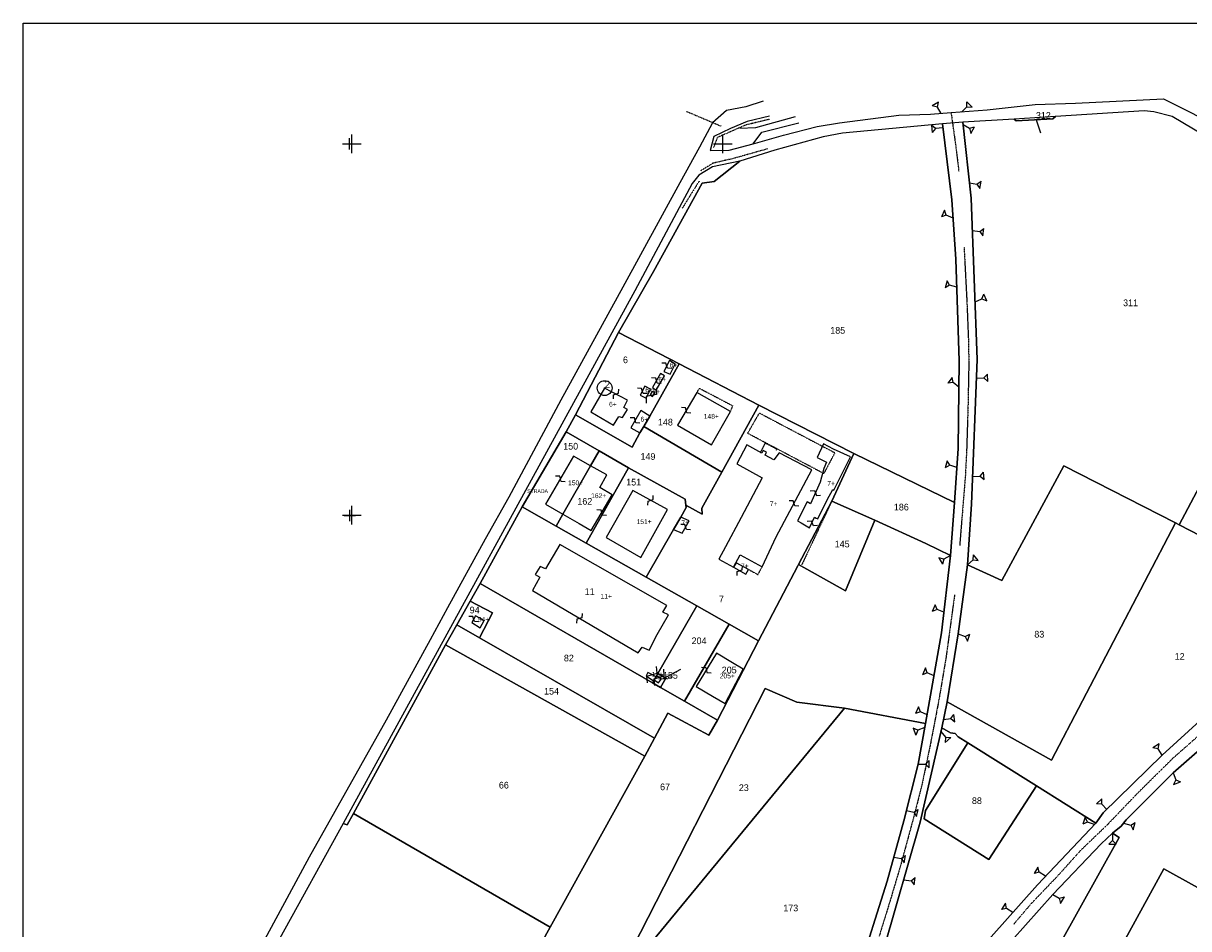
# Model space of a CAD drawing. Header units: metres. Extents: x 14423 to 16319, y -19798 to -18535.
# Tile 3 of 12: x 14423 to 15051, y -19023 to -18535. Entities that reach past the tile are written whole.
import ezdxf

# ---------------------------------------------------------------- set-up
doc = ezdxf.new("R2010")
doc.units = ezdxf.units.M
for name, pattern in [('CONTINUA', [0]), ('FRECCETTA', [1, -1]), ('TRATTEGGIATA2', [0.3, 0.15, -0.15]), ('TRATTEGGIATA5', [0.3, 0.15, -0.15]), ('TRATTO-PUNTO', [0.4, 0.15, -0.125, 0, -0.125])]:
    doc.linetypes.add(name, pattern=pattern)
for name, color, linetype in [('CONFINE', 3, 'CONTINUA'), ('FABBRICATI', 1, 'CONTINUA'), ('FIDUCIALI', 5, 'CONTINUA'), ('LINEEVARIE', 6, 'CONTINUA'), ('PARTICELLE', 7, 'CONTINUA'), ('SIMBOLI', 6, 'CONTINUA'), ('STRADE', 8, 'CONTINUA')]:
    doc.layers.add(name, color=color, linetype=linetype)

# ---------------------------------------------------------------- blocks, each defined once
blk = doc.blocks.new('20', base_point=(5, 5))
at = {"layer": 'SIMBOLI'}
blk.add_circle((5, 5), 4, dxfattribs=at)
blk.add_point((5, 5), dxfattribs=at)
blk = doc.blocks.new('9', base_point=(5, 5))
at = {"layer": 'SIMBOLI'}
for p, q in [((2, 5), (4, 6)), ((4, 6), (6, 4)), ((6, 4), (8, 5))]:
    blk.add_line(p, q, dxfattribs=at)
blk = doc.blocks.new('14', base_point=(5, 5))
at = {"layer": 'SIMBOLI'}
for p, q in [((0, 5), (3, 7)), ((3, 7), (7, 3)), ((7, 3), (10, 5))]:
    blk.add_line(p, q, dxfattribs=at)
blk = doc.blocks.new('2', base_point=(2, 5))
at = {"layer": 'SIMBOLI'}
for p, q in [((6, 5), (8, 7)), ((8, 3), (8, 7)), ((2, 5), (6, 5)), ((6, 5), (8, 3))]:
    blk.add_line(p, q, dxfattribs=at)
blk = doc.blocks.new('1', base_point=(5, 5))
at = {"layer": 'SIMBOLI'}
for p, q in [((5, 2), (5, 8)), ((2, 5), (8, 5))]:
    blk.add_line(p, q, dxfattribs=at)
blk = doc.blocks.new('3', base_point=(5, 5))
at = {"layer": 'SIMBOLI'}
for p, q in [((5, 0), (5, 10)), ((0, 5), (10, 5))]:
    blk.add_line(p, q, dxfattribs=at)

msp = doc.modelspace()

# ---------------------------------------------------------------- linework, layer by layer
at = {"layer": 'CONFINE'}
msp.add_lwpolyline([(15081.522, -18608.588), (15042.136, -18585.229), (15032.295, -18582.654), (15026.957, -18582.184), (14979.264, -18585.179), (14957.02, -18586.576), (14929.267, -18588.319), (14918.299, -18589.25), (14864.377, -18594.242), (14854.105, -18596.13), (14827.986, -18603.339), (14809.053, -18609.267), (14794.386, -18612.34), (14787.104, -18616.914), (14783.525, -18621.326), (14752.49, -18679.144), (14595.347, -18966.086), (14561.106, -19028.277)], dxfattribs=at)
at = {"layer": 'FABBRICATI'}
for points in [[(14771.537, -18724.048), (14774.337, -18718.635), (14771.208, -18716.762), (14768.112, -18722.686), (14771.537, -18724.048)], [(14764.122, -18732.674), (14768.558, -18725.007), (14766.404, -18723.726), (14762.017, -18731.291), (14764.122, -18732.674)], [(14746.566, -18741.971), (14748.681, -18737.988), (14736.286, -18731.557), (14728.893, -18744.436), (14740.995, -18751.53), (14743.858, -18746.825), (14745.899, -18747.45), (14748.515, -18743.104), (14746.566, -18741.971)], [(14758.612, -18736.966), (14761.016, -18732.117), (14757.944, -18730.597), (14755.335, -18735.298), (14758.612, -18736.966)], [(14762.149, -18736.048), (14763.434, -18734.002), (14761.95, -18733.317), (14760.763, -18735.108), (14762.149, -18736.048)], [(14793.868, -18762.215), (14804.115, -18744.125), (14786.02, -18733.888), (14775.461, -18751.527), (14793.868, -18762.215)], [(14755.296, -18755.612), (14757.352, -18752.201), (14760.715, -18746.62), (14755.731, -18743.595), (14750.41, -18752.946), (14755.296, -18755.612)], [(14809.318, -18821.378), (14821.165, -18827.809), (14828.626, -18811.673), (14847.956, -18775.665), (14830.335, -18766.432), (14827.405, -18770.176), (14822.785, -18767.638), (14823.58, -18766.072), (14821.705, -18765.126), (14820.947, -18766.628), (14812.903, -18762.209), (14807.545, -18772.372), (14821.127, -18779.999), (14809.868, -18801.194), (14801.419, -18817.09), (14797.749, -18823.802), (14805.658, -18828.111), (14809.318, -18821.378)], [(14842.156, -18804.084), (14846.75, -18806.856), (14849.415, -18801.182), (14850.303, -18801.624), (14851.128, -18801.991), (14856.218, -18791.812), (14859.257, -18786.189), (14859.866, -18786.501), (14863.418, -18779.45), (14868.678, -18768.653), (14859.645, -18764.41), (14854.299, -18761.629), (14850.758, -18768.908), (14855.833, -18771.413), (14854.324, -18774.845), (14852.414, -18782.221), (14847.261, -18793.976), (14845.446, -18792.906), (14840.278, -18803.057), (14842.156, -18804.084)], [(14713.816, -18799.47), (14728.726, -18773.426), (14719.507, -18768.283), (14704.47, -18794.146), (14713.816, -18799.47)], [(14733.633, -18785.114), (14737.497, -18778.319), (14728.726, -18773.426), (14713.816, -18799.47), (14722.617, -18804.484), (14729.017, -18808.245), (14740.342, -18789.013), (14733.633, -18785.114)], [(14755.826, -18822.88), (14770.153, -18797.029), (14751.448, -18786.751), (14737.013, -18812.149), (14755.826, -18822.88)], [(14777.282, -18801.059), (14773.438, -18807.705), (14778.1, -18809.803), (14781.745, -18803.088), (14777.282, -18801.059)], [(14698.878, -18832.007), (14701.288, -18833.437), (14697.35, -18840.538), (14754.374, -18874.193), (14756.452, -18871.07), (14760.34, -18872.83), (14764.609, -18864.255), (14770.621, -18853.778), (14767.651, -18852.257), (14769.774, -18848.779), (14712.051, -18815.845), (14704.459, -18828.93), (14701.546, -18827.762), (14698.878, -18832.007)], [(14805.78, -18828.124), (14812.377, -18831.741), (14813.724, -18829.239), (14807.126, -18825.624), (14805.78, -18828.124)], [(14669.22, -18860.69), (14671.387, -18856.807), (14666.672, -18854.2), (14664.655, -18857.929), (14669.22, -18860.69)], [(14794.368, -18897.491), (14801.265, -18901.47), (14810.885, -18883.008), (14805.175, -18879.544), (14796.51, -18874.47), (14785.65, -18892.367), (14794.368, -18897.491)], [(14762.69, -18889.369), (14762.997, -18888.834), (14763.968, -18887.148), (14759.582, -18884.791), (14758.699, -18886.628), (14762.69, -18889.369)], [(14764.258, -18886.644), (14763.968, -18887.148), (14762.997, -18888.834), (14765.26, -18890.319), (14767, -18888.164), (14764.258, -18886.644)]]:
    msp.add_lwpolyline(points, close=True, dxfattribs=at)
at = {"layer": 'LINEEVARIE', "color": 2}
msp.add_lwpolyline([(14423, -19798), (14423, -18535), (16319, -18535), (16319, -19798), (14423, -19798)], dxfattribs=at)
at = {"layer": 'LINEEVARIE'}
for points in [[(14922.955, -18583.057), (14942.382, -18581.634), (14968.22, -18578.784), (14989.982, -18577.975), (15037.454, -18575.634), (15070.735, -18592.359), (15092.156, -18604.162), (15102.725, -18610.674), (15113.401, -18617.538), (15124.196, -18622.476), (15139.147, -18629.98), (15152.269, -18637.361), (15164.113, -18644.257), (15176.694, -18652.66), (15230.99, -18690.004), (15271.946, -18719.11), (15316.392, -18750.386), (15336.441, -18765.047), (15347.731, -18772.205), (15372.539, -18786.181)], [(14821.645, -18577.013), (14812.407, -18579.998), (14801.934, -18581.991), (14794.486, -18588.694), (14787.451, -18601.668), (14776.82, -18621.03), (14746.112, -18677.222), (14712.591, -18738.068), (14684.557, -18790.318), (14671.953, -18813.003), (14651.677, -18850.039), (14642.225, -18867.154), (14618.453, -18910.475), (14576.984, -18984.36), (14554.31, -19026.549), (14533.431, -19063.95), (14512.597, -19100.995), (14496.521, -19128.445), (14475.598, -19163.264)], [(14825.183, -18584.955), (14813, -18587.887), (14804.131, -18591.676), (14795.169, -18595.923), (14793.168, -18603.499), (14803.369, -18603.435), (14816.254, -18599.985)], [(14838.947, -18585.44), (14817.577, -18591.357), (14809.158, -18591.747)], [(14816.254, -18599.985), (14832.721, -18595.313), (14850.76, -18590.514), (14862.91, -18588.646), (14894.769, -18584.584), (14911.864, -18583.952), (14922.955, -18583.057)], [(14816.254, -18599.985), (14820.918, -18593.733), (14840.932, -18588.699)]]:
    msp.add_lwpolyline(points, dxfattribs=at)
at = {"layer": 'LINEEVARIE', "linetype": 'TRATTO-PUNTO'}
for points in [[(14780.421, -18582.492), (14798.982, -18590.342)], [(14825.061, -18586.729), (14812.272, -18589.823), (14796.957, -18596.552), (14794.968, -18601.951)], [(14824.066, -18602.643), (14806.184, -18607.693), (14794.606, -18610.412), (14787.826, -18614.624)], [(14787.209, -18620.051), (14778.119, -18634.578)]]:
    msp.add_lwpolyline(points, dxfattribs=at)
at = {"layer": 'LINEEVARIE', "linetype": 'TRATTEGGIATA2'}
for points in [[(14922.955, -18583.057), (14925.687, -18602.613), (14927.167, -18614.892)], [(14929.948, -18655.554), (14931.463, -18684.591), (14932.259, -18704.324), (14932.538, -18717.585), (14932.05, -18742.3), (14931.329, -18765.349), (14930.648, -18778.828), (14927.589, -18816.445)], [(14786.02, -18733.888), (14787.404, -18731.688), (14805.178, -18741.019), (14804.115, -18744.125)], [(14858.651, -18792.503), (14842.49, -18826.789)], [(14924.849, -18843.02), (14920.16, -18877.323), (14916.287, -18900.068), (14911.77, -18923.684), (14907.267, -18945.225), (14902.702, -18963.121), (14895.542, -18989.514), (14889.496, -19009.814), (14884.206, -19026.912)], [(14956.583, -19020.623), (14966.584, -19008.866), (14980.397, -18994.465), (14993.048, -18980.387), (15007.429, -18966.584), (15024.034, -18949.252), (15042.801, -18930.72), (15057.302, -18917.979), (15067.251, -18909.109)]]:
    msp.add_lwpolyline(points, dxfattribs=at)
at = {"layer": 'LINEEVARIE', "linetype": 'TRATTEGGIATA5'}
for points in [[(14860.3, -18766.395), (14854.367, -18777.629), (14813.329, -18755.943), (14819.684, -18744.989), (14860.3, -18766.395)], [(14828.724, -18765.23), (14829.094, -18764.499), (14822.751, -18761.214), (14820.095, -18766.477)], [(14813.724, -18829.239), (14818.874, -18832.063), (14821.201, -18827.801)]]:
    msp.add_lwpolyline(points, dxfattribs=at)
at = {"layer": 'PARTICELLE', "color": 2, "linetype": 'FRECCETTA'}
for p, q in [((14968.664, -18586.403), (14971.227, -18594.025)), ((14767.71, -18888.153), (14777.316, -18882.934))]:
    msp.add_line(p, q, dxfattribs=at)
at = {"layer": 'PARTICELLE'}
for points in [[(15081.522, -18608.588), (15042.136, -18585.229), (15032.295, -18582.654), (15026.957, -18582.184), (14979.264, -18585.179), (14977.838, -18586.479), (14957.992, -18587.486), (14957.02, -18586.576), (14929.267, -18588.319), (14933.809, -18629.214), (14937.083, -18716.195), (14934.059, -18794.164), (14931.725, -18826.707), (14950.248, -18835.317), (14983.649, -18773.36), (15043.839, -18804.149), (15045.878, -18805.201), (15045.878, -18805.201), (15109.996, -18684.374)], [(14886.76, -19033.756), (14906.347, -18965.492), (14917.91, -18914.587), (14920.811, -18900.675), (14926.784, -18864.051), (14931.725, -18826.707), (14934.059, -18794.164), (14937.083, -18716.195), (14933.809, -18629.214), (14929.267, -18588.319), (14918.299, -18589.25), (14918.299, -18589.25), (14923.319, -18630.194), (14925.543, -18662.106), (14927.399, -18716.858), (14926.74, -18764.107), (14924.836, -18793.177), (14922.574, -18821.778), (14917.89, -18863.436), (14909.239, -18912.334), (14905.148, -18934.171), (14897.553, -18964.774), (14888.469, -18997.325), (14872.588, -19047.91)], [(14747.149, -19041.391), (14822.825, -18893.434), (14839.802, -18900.703), (14865.442, -18903.982), (14909.239, -18912.334), (14917.89, -18863.436), (14922.574, -18821.778), (14922.574, -18821.778), (14909.345, -18815.223), (14881.802, -18802.708), (14866.13, -18840.733), (14840.715, -18826.595), (14840.341, -18827.316), (14819.134, -18867.723), (14797.028, -18910.511), (14792.346, -18918.637), (14770.315, -18906.793), (14763.227, -18920.135), (14757.916, -18929.861), (14706.919, -19022.045), (14672.078, -19085.12)], [(14926.287, -19062.328), (14977.827, -19004.43), (15003.904, -18977.071), (15009.958, -18971.338), (15014.603, -18967.582), (15017.236, -18964.248), (15042.636, -18938.824), (15120.1, -18871.189)], [(15059.026, -18908.989), (15036.736, -18929.3), (15004.989, -18960.447), (15001.006, -18965.919), (14969.513, -18999.148), (14935.852, -19037.06)]]:
    msp.add_lwpolyline(points, dxfattribs=at)
for points in [[(14979.264, -18585.179), (14957.02, -18586.576), (14957.992, -18587.486), (14977.838, -18586.479), (14979.264, -18585.179)], [(14809.053, -18609.267), (14795.333, -18620.223), (14788.802, -18621.19), (14762.666, -18668.701), (14743.739, -18701.564), (14776.435, -18718.456), (14819.438, -18740.788), (14870.494, -18766.843), (14924.836, -18793.177), (14926.74, -18764.107), (14927.399, -18716.858), (14925.543, -18662.106), (14923.319, -18630.194), (14918.299, -18589.25), (14864.377, -18594.242), (14854.105, -18596.13), (14827.986, -18603.339), (14809.053, -18609.267)], [(15171.339, -18658.246), (15145.628, -18699.846), (15109.996, -18684.374), (15045.878, -18805.201), (15062.925, -18814.045), (15080.105, -18827.183), (15090.179, -18837.398), (15108.142, -18866.56), (15153.094, -18829.896), (15236.679, -18769.908), (15267.599, -18749.66), (15286.595, -18738.516), (15192.513, -18672.25), (15171.339, -18658.246)], [(14720.484, -18745.954), (14751.098, -18763.416), (14755.296, -18755.612), (14757.352, -18752.201), (14760.715, -18746.62), (14776.435, -18718.456), (14743.739, -18701.564), (14720.484, -18745.954)], [(14776.435, -18718.456), (14760.715, -18746.62), (14757.352, -18752.201), (14799.397, -18776.9), (14819.438, -18740.788), (14776.435, -18718.456)], [(14751.098, -18763.416), (14720.484, -18745.954), (14715.524, -18755.083), (14733.333, -18765.379), (14749.211, -18774.528), (14779.7, -18791.406), (14780.088, -18794.698), (14788.825, -18799.428), (14788.617, -18796.324), (14799.397, -18776.9), (14757.352, -18752.201), (14755.296, -18755.612), (14751.098, -18763.416)], [(14758.578, -18833.397), (14785.961, -18848.919), (14803.45, -18858.833), (14819.134, -18867.723), (14840.341, -18827.316), (14840.715, -18826.595), (14858.651, -18792.503), (14870.494, -18766.843), (14819.438, -18740.788), (14799.397, -18776.9), (14788.617, -18796.324), (14788.825, -18799.428), (14780.088, -18794.698), (14780.235, -18795.954), (14777.282, -18801.059), (14773.438, -18807.705), (14758.578, -18833.397)], [(14691.865, -18795.58), (14710.119, -18805.928), (14713.816, -18799.47), (14728.726, -18773.426), (14733.333, -18765.379), (14715.524, -18755.083), (14691.865, -18795.58)], [(14710.119, -18805.928), (14726.381, -18815.146), (14749.211, -18774.528), (14733.333, -18765.379), (14728.726, -18773.426), (14713.816, -18799.47), (14710.119, -18805.928)], [(14924.836, -18793.177), (14870.494, -18766.843), (14858.651, -18792.503), (14881.802, -18802.708), (14909.345, -18815.223), (14922.574, -18821.778), (14924.836, -18793.177)], [(14780.088, -18794.698), (14779.7, -18791.406), (14749.211, -18774.528), (14726.381, -18815.146), (14758.578, -18833.397), (14773.438, -18807.705), (14777.282, -18801.059), (14780.235, -18795.954), (14780.088, -18794.698)], [(14920.811, -18900.675), (14977.038, -18931.991), (15043.839, -18804.149), (14983.649, -18773.36), (14950.248, -18835.317), (14931.725, -18826.707), (14926.784, -18864.051), (14920.811, -18900.675)], [(14669.24, -18836.786), (14762.115, -18890.368), (14762.69, -18889.369), (14762.997, -18888.834), (14763.968, -18887.148), (14764.258, -18886.644), (14765.02, -18885.319), (14785.961, -18848.919), (14758.578, -18833.397), (14726.381, -18815.146), (14710.119, -18805.928), (14691.865, -18795.58), (14669.24, -18836.786)], [(14840.715, -18826.595), (14866.13, -18840.733), (14881.802, -18802.708), (14858.651, -18792.503), (14840.715, -18826.595)], [(14917.91, -18914.587), (14922.572, -18917.231), (14925.17, -18917.746), (14926.723, -18919.492), (14931.941, -18922.754), (14969.028, -18945.933), (15001.006, -18965.919), (15004.989, -18960.447), (15036.736, -18929.3), (15059.026, -18908.989), (15108.142, -18866.56), (15090.179, -18837.398), (15080.105, -18827.183), (15062.925, -18814.045), (15045.878, -18805.201), (15043.839, -18804.149), (14977.038, -18931.991), (14920.811, -18900.675), (14917.91, -18914.587)], [(14762.115, -18890.368), (14669.24, -18836.786), (14663.866, -18846.43), (14675.834, -18852.735), (14668.836, -18866.061), (14763.227, -18920.135), (14770.315, -18906.793), (14792.346, -18918.637), (14797.028, -18910.511), (14779.233, -18900.244), (14766.366, -18892.821), (14762.115, -18890.368)], [(14656.68, -18859.097), (14668.836, -18866.061), (14675.834, -18852.735), (14663.866, -18846.43), (14656.68, -18859.097)], [(14765.02, -18885.319), (14769.331, -18887.924), (14766.366, -18892.821), (14779.233, -18900.244), (14803.45, -18858.833), (14785.961, -18848.919), (14765.02, -18885.319)], [(14763.227, -18920.135), (14668.836, -18866.061), (14656.68, -18859.097), (14650.528, -18869.981), (14757.916, -18929.861), (14763.227, -18920.135)], [(14797.028, -18910.511), (14819.134, -18867.723), (14803.45, -18858.833), (14779.233, -18900.244), (14797.028, -18910.511)], [(14757.916, -18929.861), (14650.528, -18869.981), (14600.951, -18960.771), (14706.919, -19022.045), (14757.916, -18929.861)], [(15044.24, -19121.39), (15098.354, -19026.122), (15091.251, -19020.663), (15114.224, -18978.115), (15164.027, -18881.159), (15140.93, -18878.192), (15126.696, -18874.019), (15120.1, -18871.189), (15042.636, -18938.824), (15017.236, -18964.248), (15014.603, -18967.582), (15009.958, -18971.338), (15013.542, -18973.725), (14917.175, -19146.63), (14932.093, -19154.718), (14944.13, -19161.223), (14970.744, -19112.702), (14944.996, -19097.302), (14960.428, -19071.538), (14985.202, -19086.342), (15037.69, -18990.649), (15070.693, -19008.846), (15017.519, -19105.621), (15044.24, -19121.39)], [(14765.02, -18885.319), (14764.258, -18886.644), (14763.968, -18887.148), (14762.997, -18888.834), (14762.69, -18889.369), (14762.115, -18890.368), (14766.366, -18892.821), (14769.331, -18887.924), (14765.02, -18885.319)], [(14865.442, -18903.982), (14839.802, -18900.703), (14822.825, -18893.434), (14747.149, -19041.391), (14730.272, -19072.398), (14710.75, -19104.778), (14711.764, -19105.292), (14719.228, -19109.081), (14758.541, -19033.814), (14865.442, -18903.982)], [(14909.239, -18912.334), (14865.442, -18903.982), (14758.541, -19033.814), (14719.228, -19109.081), (14721.883, -19110.746), (14751.064, -19053.58), (14849.592, -19106.613), (14864.586, -19069.608), (14872.588, -19047.91), (14888.469, -18997.325), (14897.553, -18964.774), (14905.148, -18934.171), (14909.239, -18912.334)], [(15001.006, -18965.919), (14969.028, -18945.933), (14943.393, -18985.649), (14908.548, -18963.583), (14909.234, -18959.218), (14931.941, -18922.754), (14926.723, -18919.492), (14925.17, -18917.746), (14922.572, -18917.231), (14917.91, -18914.587), (14906.347, -18965.492), (14886.76, -19033.756), (14873.155, -19072.001), (14857.547, -19111.898), (14842.494, -19145.66), (14823.308, -19184.096), (14844.056, -19153.837), (14859.835, -19132.771), (14870.736, -19117.304), (14935.852, -19037.06), (14969.513, -18999.148), (15001.006, -18965.919)], [(14969.028, -18945.933), (14931.941, -18922.754), (14909.234, -18959.218), (14908.548, -18963.583), (14943.393, -18985.649), (14969.028, -18945.933)], [(14706.919, -19022.045), (14600.951, -18960.771), (14597.597, -18966.912), (14595.347, -18966.086), (14561.106, -19028.277), (14583.833, -19039.98), (14607.47, -19052.153), (14619.353, -19058.272), (14630.74, -19064.137), (14634.126, -19065.88), (14653.087, -19075.537), (14663.112, -19080.609), (14672.078, -19085.12), (14706.919, -19022.045)], [(14822.644, -19287.14), (14840.504, -19257.114), (14857.523, -19228.5), (14894.239, -19164.565), (14908.517, -19141.803), (14917.175, -19146.63), (15013.542, -18973.725), (15009.958, -18971.338), (15003.904, -18977.071), (14977.827, -19004.43), (14926.287, -19062.328), (14876.031, -19127.091), (14840.78, -19175.863), (14802.029, -19236.591), (14785.3, -19266.651), (14822.644, -19287.14)], [(15017.519, -19105.621), (15070.693, -19008.846), (15037.69, -18990.649), (14985.202, -19086.342), (14989.644, -19088.997), (14974.171, -19114.752), (14970.744, -19112.702), (14944.13, -19161.223), (14932.093, -19154.718), (14920.325, -19176.247), (14935.441, -19184.3), (14944.309, -19168.714), (14966.293, -19180.812), (14974.074, -19184.689), (14976.157, -19180.898), (14943.717, -19162.612), (14960.028, -19136.882), (14963.659, -19139.343), (14971.989, -19125.433), (14982.888, -19120.284), (14998.407, -19094.341), (15017.519, -19105.621)]]:
    msp.add_lwpolyline(points, close=True, dxfattribs=at)
at = {"layer": 'STRADE'}
msp.add_lwpolyline([(14656.68, -18859.097), (14663.866, -18846.43), (14669.24, -18836.786), (14691.865, -18795.58), (14715.524, -18755.083), (14720.484, -18745.954), (14743.739, -18701.564), (14762.666, -18668.701), (14788.802, -18621.19), (14795.333, -18620.223), (14809.053, -18609.267), (14794.386, -18612.34), (14787.104, -18616.914), (14783.525, -18621.326), (14752.49, -18679.144), (14595.347, -18966.086), (14597.597, -18966.912), (14600.951, -18960.771), (14650.528, -18869.981), (14656.68, -18859.097)], close=True, dxfattribs=at)

# ---------------------------------------------------------------- block references
at = {"layer": 'FIDUCIALI'}
msp.add_blockref('20', (14736.286, -18731.557), dxfattribs=at)
at = {"layer": 'SIMBOLI'}
for name, p, rotation in [('2', (14917.695, -18583.604), 121.762), ('2', (14928.596, -18582.87), 44.35), ('2', (14929.402, -18589.533), 329.36), ('2', (14918.553, -18591.319), 185.767), ('2', (14932.891, -18620.941), 348.785), ('2', (14924.007, -18640.072), 154.309), ('2', (14934.465, -18646.621), 351.707), ('2', (14926.056, -18677.243), 164.623), ('2', (14935.912, -18685.082), 23.207), ('9', (14769.762, -18719.53), 152.418), ('9', (14764.174, -18727.572), 149.897), ('2', (14927.202, -18730.98), 143.021), ('2', (14936.691, -18726.284), 2.578), ('9', (14742.457, -18734.759), 62.572), ('9', (14756.579, -18733.057), 150.985), ('14', (14761.392, -18735.535), 235.904), ('9', (14780.234, -18743.555), 149.095), ('9', (14752.661, -18748.99), 150.355), ('2', (14926.072, -18774.292), 163.534), ('2', (14934.639, -18779.206), 3.381), ('9', (14712.422, -18780.468), 149.84), ('9', (14761.045, -18792.024), 61.196), ('9', (14849.838, -18788.098), 336.351), ('9', (14734.679, -18798.629), 149.496), ('9', (14838.291, -18793.669), 151.788), ('9', (14848.249, -18804.52), 157.231), ('9', (14779.923, -18806.445), 151.501), ('2', (14922.574, -18821.778), 210.062), ('2', (14931.725, -18826.707), 39.766), ('9', (14809.078, -18829.932), 61.254), ('9', (14722.636, -18855.638), 239.17), ('2', (14919.135, -18852.367), 157.976), ('9', (14665.68, -18856.035), 151.616), ('2', (14926.784, -18864.051), 340.82), ('14', (14761.805, -18885.985), 61.769), ('14', (14765.69, -18887.438), 61.024), ('9', (14791.08, -18883.418), 328.787), ('9', (14791.08, -18883.418), 328.787), ('2', (14913.789, -18886.616), 156.028), ('2', (14910.064, -18907.672), 155.168), ('2', (14918.823, -18910.209), 8.137), ('2', (14908.85, -18914.412), 201.581), ('2', (14917.464, -18916.549), 309.993), ('2', (15036.736, -18929.3), 123.653), ('2', (14905.148, -18934.171), 359.787), ('2', (15042.636, -18938.824), 290.511), ('2', (15006.855, -18958.615), 132.821), ('2', (14898.95, -18959.147), 346.837), ('2', (15000.219, -18966.749), 160.268), ('2', (15015.931, -18965.901), 343.857), ('2', (15009.958, -18971.338), 269.425), ('2', (14892.079, -18984.389), 350.39), ('2', (14973.901, -18994.519), 148.923), ('2', (14897.436, -18996.548), 352.739), ('2', (14977.827, -19004.43), 329.647), ('2', (14956.234, -19014.104), 147.204)]:
    msp.add_blockref(name, p, dxfattribs=dict(at, rotation=rotation))
for name, p in [('3', (14600, -18600)), ('3', (14800, -18600)), ('1', (14598.851, -18599.959)), ('3', (14600, -18800)), ('1', (14598.961, -18800.197))]:
    msp.add_blockref(name, p, dxfattribs=at)

# ---------------------------------------------------------------- texts
at = {"layer": 'FABBRICATI', "color": 7}
for s, p in [('6+', (14771.363, -18720.405)), ('6+', (14765.26, -18728.2)), ('6+', (14758.184, -18733.782)), ('6+', (14762.026, -18734.683)), ('6+', (14738.673, -18741.544)), ('148+', (14789.716, -18748.052)), ('6+', (14755.615, -18749.604)), ('150+', (14716.592, -18783.877)), ('7+', (14856.266, -18784.243)), ('162+', (14729.014, -18790.836)), ('7+', (14825.282, -18795.16)), ('151+', (14753.509, -18804.816)), ('7+', (14777.613, -18805.431)), ('7+', (14809.753, -18828.683)), ('11+', (14734.063, -18845.019)), ('94+', (14667.974, -18857.445)), ('11+', (14761.599, -18887.08)), ('155+', (14764.972, -18888.482)), ('205+', (14798.309, -18887.97))]:
    msp.add_text(s, height=2.6, dxfattribs=at).set_placement(p)
at = {"layer": 'FIDUCIALI'}
msp.add_text('2', height=4, dxfattribs=at).set_placement((14736.286, -18731.557))
at = {"layer": 'PARTICELLE', "color": 7}
for s, p in [('312', (14968.664, -18586.403)), ('311', (15015.659, -18687.416)), ('185', (14857.86, -18702.241)), ('6', (14746.156, -18718.131)), ('148', (14765.007, -18751.697)), ('150', (14713.963, -18764.677)), ('149', (14755.599, -18770.208)), ('151', (14747.899, -18784.024)), ('162', (14721.572, -18794.381)), ('186', (14892.137, -18797.478)), ('145', (14860.247, -18817.387)), ('11', (14725.513, -18843.017)), ('7', (14797.869, -18847.054)), ('94', (14663.554, -18852.935)), ('83', (14967.831, -18865.966)), ('204', (14783.125, -18869.523)), ('82', (14714.318, -18878.817)), ('12', (15043.467, -18877.953)), ('205', (14799.379, -18885.255)), ('155', (14767.71, -18888.153)), ('154', (14703.645, -18896.686)), ('66', (14679.289, -18947.308)), ('67', (14766.155, -18948.226)), ('23', (14808.598, -18948.65)), ('88', (14934.198, -18955.673)), ('173', (14832.555, -19013.473))]:
    msp.add_text(s, height=3.6, dxfattribs=at).set_placement(p)
at = {"layer": 'STRADE', "color": 7}
msp.add_text('STRADA', height=2, dxfattribs=at).set_placement((14694.534, -18788.09))

doc.saveas('drawing.dxf')
